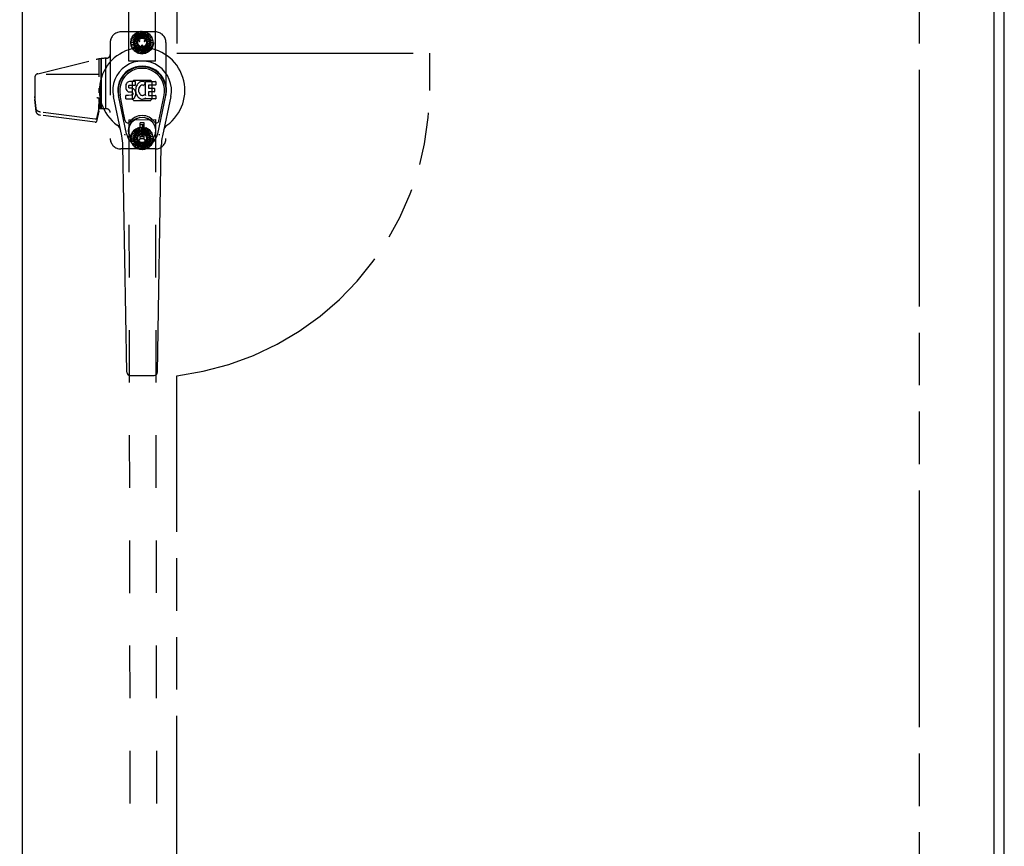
# Model space of a CAD drawing. Header units: inches. Extents: x 0 to 225, y 0 to 145.
# Tile 32 of 104: x 74 to 97, y 56 to 75. Entities that reach past the tile are written whole.
import ezdxf

# ---------------------------------------------------------------- set-up
doc = ezdxf.new("R2010")
doc.units = ezdxf.units.IN
doc.header["$LTSCALE"] = 12.349732
doc.header["$MEASUREMENT"] = 0
doc.linetypes.add('HIDDEN', pattern=[0.2, 0.1, -0.1])
doc.linetypes.add('PHANTOM', pattern=[0.8, 0.45, -0.05, 0.1, -0.05, 0.1, -0.05])
doc.layers.get('0').update_dxf_attribs({"linetype": 'CONTINUOUS'})
for name, color, linetype in [('02___PRT_ALL_AXES', 7, 'CONTINUOUS'), ('AVAILABLE_DOOR_SPACE', 7, 'CONTINUOUS'), ('DEFAULT_2', 8, 'HIDDEN'), ('DIMENSIONS', 7, 'CONTINUOUS')]:
    doc.layers.add(name, color=color, linetype=linetype)
doc.styles.get("Standard").update_dxf_attribs({"font": 'txt', "width": 0.8})
doc.dimstyles.new('DIMSTYLE_3', dxfattribs={"dimtxt": 1.030245, "dimasz": 1.320827, "dimexe": 0.09, "dimexo": 0.07, "dimgap": 0.039, "dimtad": 0, "dimtih": 1, "dimtoh": 1, "dimzin": 4, "dimdsep": 46, "dimtxsty": 'Standard', "dimblk": '_FILLED', "dimblk1": '_FILLED', "dimblk2": '_FILLED', "dimcen": 0.09, "dimadec": 0, "dimazin": 0, "dimtfac": 1, "dimtofl": 0, "dimtmove": 0, "dimatfit": 3, "dimldrblk": '_FILLED', "dimfxl": 0, "dimtolj": 1, "dimtzin": 4, "dimarcsym": 0})

# ---------------------------------------------------------------- blocks, each defined once
blk = doc.blocks.new('_FILLED')
at = {"color": 0, "linetype": 'ByBlock'}
blk.add_solid([(0, 0), (-1, 0.2), (-1, -0.2)], dxfattribs=at)
blk = doc.blocks.new('*D13')
at = {"layer": 'DIMENSIONS', "color": 2, "linetype": 'Continuous'}
for p, q in [((73.902, 93.349), (71.26, 93.349)), ((77.527, 93.349), (79.742, 93.349))]:
    blk.add_line(p, q, dxfattribs=at)
at = {"layer": 'DIMENSIONS', "color": 2, "linetype": 'Continuous', "xscale": 1.3208269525, "yscale": 1.3208269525, "zscale": 1.3208269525}
blk.add_blockref('_FILLED', (73.902, 93.349), dxfattribs=at)
at = {"layer": 'DIMENSIONS', "color": 2, "linetype": 'Continuous', "xscale": 1.3208269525, "yscale": 1.3208269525, "zscale": 1.3208269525, "rotation": 180}
blk.add_blockref('_FILLED', (77.527, 93.349), dxfattribs=at)
at = {"layer": 'DIMENSIONS', "color": 2, "linetype": 'Continuous', "insert": (80.257, 93.864), "char_height": 1.0302, "width": 3.29678, "attachment_point": 1, "line_spacing_factor": 0.9}
blk.add_mtext('3.63', dxfattribs=at)
blk = doc.blocks.new('*D14')
at = {"layer": 'DIMENSIONS', "color": 2, "linetype": 'Continuous'}
for p, q in [((68.402, 91.132), (66.618, 91.132)), ((72.027, 91.132), (74.669, 91.132))]:
    blk.add_line(p, q, dxfattribs=at)
at = {"layer": 'DIMENSIONS', "color": 2, "linetype": 'Continuous', "xscale": 1.3208269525, "yscale": 1.3208269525, "zscale": 1.3208269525}
blk.add_blockref('_FILLED', (68.402, 91.132), dxfattribs=at)
at = {"layer": 'DIMENSIONS', "color": 2, "linetype": 'Continuous', "xscale": 1.3208269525, "yscale": 1.3208269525, "zscale": 1.3208269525, "rotation": 180}
blk.add_blockref('_FILLED', (72.027, 91.132), dxfattribs=at)
at = {"layer": 'DIMENSIONS', "color": 2, "linetype": 'Continuous', "insert": (66.103, 91.647), "char_height": 1.0302, "width": 3.29678, "attachment_point": 3, "line_spacing_factor": 0.9}
blk.add_mtext('3.63', dxfattribs=at)

msp = doc.modelspace()

# ---------------------------------------------------------------- linework, layer by layer
at = {"color": 3, "linetype": 'Continuous'}
for p, q in [((96.965, 35.926), (96.965, 107.718)), ((73.902, 42.676), (73.902, 104.968)), ((96.715, 104.968), (96.715, 42.676))]:
    msp.add_line(p, q, dxfattribs=at)
at = {"color": 7, "linetype": 'Continuous'}
for p, q in [((76.359, 74.002), (76.345, 73.982)), ((76.367, 74.009), (76.359, 74.002)), ((76.377, 74.016), (76.367, 74.009)), ((76.399, 74.026), (76.377, 74.016)), ((76.422, 74.033), (76.399, 74.026)), ((76.562, 74.033), (76.422, 74.033)), ((76.563, 73.99), (76.562, 74.033)), ((76.639, 74.003), (76.623, 73.987)), ((76.657, 74.016), (76.639, 74.003)), ((76.678, 74.025), (76.657, 74.016)), ((76.7, 74.029), (76.678, 74.025)), ((76.722, 74.032), (76.7, 74.029)), ((76.744, 74.031), (76.722, 74.032)), ((76.755, 74.03), (76.744, 74.031)), ((76.766, 74.026), (76.755, 74.03)), ((76.786, 74.009), (76.76, 73.941)), ((76.785, 74.014), (76.766, 74.026)), ((76.795, 74.031), (77.032, 74.031)), ((76.795, 73.706), (76.795, 74.031)), ((77.036, 74.027), (77.036, 73.952)), ((76.331, 73.936), (76.329, 73.912)), ((76.329, 73.912), (76.33, 73.888)), ((76.33, 73.888), (76.334, 73.865)), ((76.336, 73.959), (76.331, 73.936)), ((76.334, 73.865), (76.342, 73.843)), ((76.345, 73.982), (76.336, 73.959)), ((76.342, 73.843), (76.355, 73.822)), ((76.355, 73.822), (76.371, 73.805)), ((76.371, 73.805), (76.391, 73.792)), ((76.391, 73.792), (76.402, 73.788)), ((76.4, 73.901), (76.401, 73.916)), ((76.401, 73.893), (76.4, 73.901)), ((76.401, 73.916), (76.403, 73.931)), ((76.403, 73.886), (76.401, 73.893)), ((76.402, 73.788), (76.414, 73.786)), ((76.403, 73.931), (76.406, 73.937)), ((76.408, 73.88), (76.403, 73.886)), ((76.406, 73.937), (76.412, 73.942)), ((76.414, 73.875), (76.408, 73.88)), ((76.412, 73.942), (76.426, 73.947)), ((76.428, 73.871), (76.414, 73.875)), ((76.414, 73.786), (76.461, 73.785)), ((76.426, 73.947), (76.441, 73.948)), ((76.452, 73.872), (76.428, 73.871)), ((76.441, 73.948), (76.554, 73.948)), ((76.476, 73.871), (76.452, 73.872)), ((76.461, 73.785), (76.469, 73.785)), ((76.469, 73.785), (76.476, 73.782)), ((76.5, 73.866), (76.476, 73.871)), ((76.476, 73.782), (76.482, 73.778)), ((76.482, 73.778), (76.487, 73.772)), ((76.487, 73.772), (76.493, 73.758)), ((76.511, 73.861), (76.5, 73.866)), ((76.52, 73.854), (76.511, 73.861)), ((76.538, 73.837), (76.52, 73.854)), ((76.551, 73.817), (76.538, 73.837)), ((76.56, 73.795), (76.551, 73.817)), ((76.554, 73.948), (76.559, 73.948)), ((76.559, 73.948), (76.561, 73.954)), ((76.566, 73.772), (76.56, 73.795)), ((76.561, 73.954), (76.562, 73.967)), ((76.566, 73.869), (76.561, 73.825)), ((76.561, 73.825), (76.562, 73.802)), ((76.562, 73.967), (76.563, 73.99)), ((76.562, 73.802), (76.565, 73.78)), ((76.565, 73.78), (76.57, 73.759)), ((76.57, 73.891), (76.566, 73.869)), ((76.569, 73.748), (76.566, 73.772)), ((76.576, 73.912), (76.57, 73.891)), ((76.584, 73.933), (76.576, 73.912)), ((76.595, 73.953), (76.584, 73.933)), ((76.608, 73.971), (76.595, 73.953)), ((76.623, 73.987), (76.608, 73.971)), ((76.635, 73.867), (76.631, 73.84)), ((76.631, 73.84), (76.631, 73.813)), ((76.631, 73.813), (76.632, 73.8)), ((76.632, 73.8), (76.635, 73.787)), ((76.638, 73.88), (76.635, 73.867)), ((76.635, 73.787), (76.645, 73.763)), ((76.644, 73.892), (76.638, 73.88)), ((76.658, 73.915), (76.644, 73.892)), ((76.667, 73.925), (76.658, 73.915)), ((76.677, 73.933), (76.667, 73.925)), ((76.702, 73.943), (76.677, 73.933)), ((76.715, 73.946), (76.702, 73.943)), ((76.728, 73.946), (76.715, 73.946)), ((76.741, 73.943), (76.728, 73.946)), ((76.754, 73.938), (76.741, 73.943)), ((76.865, 73.943), (76.865, 73.876)), ((76.866, 73.785), (76.866, 73.707)), ((77.032, 73.948), (76.869, 73.948)), ((76.869, 73.871), (77.001, 73.871)), ((77.001, 73.789), (76.871, 73.789)), ((77.005, 73.867), (77.005, 73.794)), ((76.239, 72.752), (76.041, 73.678)), ((76.349, 72.799), (76.157, 73.703)), ((76.205, 73.476), (76.161, 73.704)), ((76.273, 73.33), (76.198, 73.711)), ((76.332, 73.626), (76.332, 73.701)), ((76.395, 73.706), (76.336, 73.706)), ((76.336, 73.622), (76.48, 73.622)), ((76.456, 73.707), (76.395, 73.706)), ((76.471, 73.708), (76.456, 73.707)), ((76.478, 73.711), (76.471, 73.708)), ((76.483, 73.717), (76.478, 73.711)), ((76.48, 73.622), (76.492, 73.623)), ((76.493, 73.729), (76.483, 73.717)), ((76.492, 73.623), (76.503, 73.627)), ((76.493, 73.758), (76.496, 73.743)), ((76.495, 73.735), (76.493, 73.729)), ((76.496, 73.743), (76.495, 73.735)), ((76.503, 73.627), (76.523, 73.641)), ((76.523, 73.641), (76.54, 73.658)), ((76.54, 73.658), (76.547, 73.668)), ((76.547, 73.668), (76.552, 73.679)), ((76.552, 73.679), (76.561, 73.701)), ((76.561, 73.701), (76.567, 73.724)), ((76.567, 73.724), (76.569, 73.748)), ((76.57, 73.759), (76.577, 73.737)), ((76.577, 73.737), (76.598, 73.698)), ((76.598, 73.698), (76.611, 73.68)), ((76.611, 73.68), (76.625, 73.663)), ((76.625, 73.663), (76.642, 73.648)), ((76.642, 73.648), (76.66, 73.634)), ((76.645, 73.763), (76.658, 73.739)), ((76.658, 73.739), (76.667, 73.729)), ((76.66, 73.634), (76.669, 73.629)), ((76.667, 73.729), (76.677, 73.721)), ((76.669, 73.629), (76.68, 73.626)), ((76.677, 73.721), (76.688, 73.713)), ((76.68, 73.626), (76.702, 73.62)), ((76.688, 73.713), (76.701, 73.708)), ((76.701, 73.708), (76.714, 73.706)), ((76.702, 73.62), (76.724, 73.617)), ((76.714, 73.706), (76.727, 73.705)), ((76.724, 73.617), (76.746, 73.621)), ((76.727, 73.705), (76.741, 73.707)), ((76.741, 73.707), (76.753, 73.712)), ((76.746, 73.621), (76.767, 73.627)), ((76.753, 73.712), (76.766, 73.717)), ((76.766, 73.717), (76.777, 73.724)), ((76.767, 73.627), (76.786, 73.639)), ((76.783, 73.723), (76.795, 73.706)), ((76.797, 73.639), (76.786, 73.639)), ((76.786, 73.639), (76.786, 73.639)), ((76.797, 73.626), (76.797, 73.639)), ((77.032, 73.622), (76.801, 73.622)), ((76.871, 73.703), (77.032, 73.703)), ((77.037, 73.698), (77.037, 73.626)), ((77.081, 72.799), (77.273, 73.703)), ((77.158, 73.33), (77.232, 73.711)), ((77.389, 73.678), (77.192, 72.752)), ((77.225, 73.476), (77.27, 73.704)), ((76.32, 73.104), (76.273, 73.33)), ((77.11, 73.104), (77.158, 73.33)), ((76.76, 73.064), (76.67, 73.064)), ((76.67, 72.69), (76.67, 73.064)), ((76.67, 73.025), (76.76, 73.025)), ((76.721, 73.025), (76.721, 72.946)), ((76.76, 72.946), (76.721, 72.946)), ((76.76, 72.69), (76.76, 73.064)), ((76.76, 72.73), (76.67, 72.73)), ((76.67, 72.69), (76.76, 72.69)), ((76.357, 67.206), (76.264, 72.527)), ((77.073, 67.206), (77.166, 72.527)), ((76.436, 67.129), (76.994, 67.129))]:
    msp.add_line(p, q, dxfattribs=at)
for points in [[(76.317, 72.769), (76.315, 72.774), (76.314, 72.78), (76.312, 72.785), (76.311, 72.791)], [(77.119, 72.791), (77.118, 72.785), (77.117, 72.78), (77.115, 72.774), (77.113, 72.769)]]:
    msp.add_lwpolyline(points, dxfattribs=at)
for radius in [0.317, 0.313]:
    msp.add_circle((76.715, 72.877), radius, dxfattribs=at)
for centre, radius, start, end in [((76.715, 73.822), 1.004, 305.5066, 234.4934), ((76.715, 73.822), 0.689, 347.9703, 192.0297), ((76.715, 73.822), 0.571, 347.9703, 192.0297), ((76.715, 73.812), 0.527, 348.9402, 191.0594), ((76.782, 74.011), 0.00448, 339.0016, 51.8729), ((77.032, 74.027), 0.00448, 0, 90), ((76.756, 73.942), 0.00448, 246.1578, 339.0016), ((76.869, 73.943), 0.00448, 90, 180), ((76.869, 73.876), 0.00448, 180, 270), ((76.871, 73.785), 0.00448, 90, 180), ((77.001, 73.867), 0.00448, 0, 90), ((77.001, 73.794), 0.00448, 270, 360), ((77.032, 73.952), 0.00448, 270, 360), ((76.336, 73.701), 0.00448, 90, 180.0119), ((76.336, 73.626), 0.00483, 180, 270), ((76.779, 73.721), 0.00448, 34.0893, 127.3444), ((76.801, 73.626), 0.00448, 180, 270), ((76.871, 73.707), 0.00448, 180, 270), ((77.032, 73.698), 0.00448, 0, 90), ((77.032, 73.626), 0.00448, 270, 360), ((76.378, 73.117), 0.0591, 192.0297, 324.5763), ((76.715, 72.877), 0.354, 35.4237, 144.5763), ((77.052, 73.117), 0.0591, 215.4237, 347.9703), ((76.018, 72.844), 0.197, 12.0297, 54.4934), ((77.413, 72.844), 0.197, 125.5066, 167.9703), ((75.083, 72.506), 1.181, 1, 12.0297), ((76.715, 72.877), 0.374, 192.0297, 347.9703), ((78.347, 72.506), 1.181, 167.9703, 179), ((76.436, 67.207), 0.0787, 181, 270), ((76.994, 67.207), 0.0787, 270, 359)]:
    msp.add_arc(centre, radius, start, end, dxfattribs=at)
msp.add_ellipse((76.715, 73.812), major_axis=(0, 0.565), ratio=0.999848, start_param=-1.76365, end_param=1.76365, dxfattribs=at)
at = {"layer": '02___PRT_ALL_AXES', "color": 8, "linetype": 'HIDDEN'}
for p, q in [((76.402, 74.509), (76.449, 104.009)), ((77.027, 74.508), (77.074, 104.008)), ((75.754, 73.392), (75.754, 74.569)), ((77.027, 74.508), (76.402, 74.509)), ((76.402, 73.134), (77.027, 73.135)), ((76.402, 73.134), (76.449, 43.634)), ((77.027, 73.135), (77.074, 43.635))]:
    msp.add_line(p, q, dxfattribs=at)
for centre, radius in [((76.715, 74.946), 0.195), ((76.715, 74.946), 0.172), ((76.715, 72.697), 0.195), ((76.715, 72.696), 0.172)]:
    msp.add_circle(centre, radius, dxfattribs=at)
at = {"layer": 'AVAILABLE_DOOR_SPACE', "color": 4, "linetype": 'PHANTOM'}
for p, q in [((77.527, 103.947), (77.527, 74.697)), ((94.965, 103.947), (94.965, 43.697)), ((77.527, 74.697), (83.465, 74.697)), ((83.465, 74.697), (83.465, 73.822)), ((77.527, 43.697), (77.527, 67.121))]:
    msp.add_line(p, q, dxfattribs=at)
msp.add_arc((76.715, 73.822), 6.75, 276.9092, 360, dxfattribs=at)
at = {"layer": 'DEFAULT_2', "color": 8, "linetype": 'HIDDEN'}
for p, q in [((77.025, 75.196), (76.215, 75.196)), ((76.545, 75.15), (76.62, 75.188)), ((76.637, 75.04), (76.589, 75.172)), ((76.667, 75.059), (76.62, 75.188)), ((76.625, 75.196), (76.709, 75.206)), ((76.625, 75.196), (76.674, 75.061)), ((76.674, 75.061), (76.674, 75.202)), ((76.709, 75.068), (76.709, 75.206)), ((76.716, 75.212), (76.715, 75.068)), ((76.715, 75.068), (76.764, 75.201)), ((76.716, 75.212), (76.798, 75.193)), ((76.751, 75.063), (76.798, 75.193)), ((76.806, 75.196), (76.757, 75.061)), ((76.757, 75.061), (76.848, 75.169)), ((76.806, 75.196), (76.877, 75.149)), ((75.965, 74.946), (75.965, 72.696)), ((76.454, 74.993), (76.487, 75.071)), ((76.454, 74.993), (76.595, 74.968)), ((76.454, 74.901), (76.458, 74.985)), ((76.454, 74.901), (76.595, 74.925)), ((76.595, 74.925), (76.456, 74.95)), ((76.594, 74.961), (76.458, 74.985)), ((76.595, 74.968), (76.473, 75.039)), ((76.485, 75.079), (76.543, 75.141)), ((76.485, 75.079), (76.61, 75.008)), ((76.606, 75.002), (76.487, 75.071)), ((76.606, 75.126), (76.505, 74.952)), ((76.505, 74.942), (76.606, 74.767)), ((76.61, 75.008), (76.519, 75.116)), ((76.632, 75.036), (76.543, 75.141)), ((76.545, 75.15), (76.637, 75.04)), ((76.597, 75.016), (76.596, 75.014)), ((76.657, 74.973), (76.598, 75.007)), ((76.604, 75.018), (76.663, 74.984)), ((76.816, 75.13), (76.615, 75.131)), ((76.664, 74.975), (76.665, 74.977)), ((76.766, 74.977), (76.767, 74.975)), ((76.767, 74.983), (76.826, 75.017)), ((76.832, 75.007), (76.773, 74.973)), ((76.788, 75.044), (76.877, 75.149)), ((76.886, 75.149), (76.794, 75.04)), ((76.794, 75.04), (76.916, 75.11)), ((76.817, 75.013), (76.937, 75.082)), ((76.945, 75.079), (76.821, 75.007)), ((76.821, 75.007), (76.96, 75.031)), ((76.824, 74.767), (76.925, 74.941)), ((76.925, 74.951), (76.825, 75.125)), ((76.834, 75.014), (76.833, 75.015)), ((76.834, 74.974), (76.97, 74.998)), ((76.977, 74.992), (76.835, 74.967)), ((76.835, 74.967), (76.974, 74.943)), ((76.976, 74.9), (76.835, 74.925)), ((76.835, 74.925), (76.957, 74.854)), ((76.836, 74.932), (76.972, 74.907)), ((76.937, 75.082), (76.886, 75.149)), ((76.97, 74.998), (76.945, 75.079)), ((76.972, 74.907), (76.977, 74.992)), ((77.275, 74.946), (77.275, 72.696)), ((76.596, 74.919), (76.46, 74.895)), ((76.485, 74.814), (76.46, 74.895)), ((76.609, 74.886), (76.471, 74.861)), ((76.485, 74.814), (76.609, 74.886)), ((76.613, 74.88), (76.493, 74.811)), ((76.544, 74.743), (76.493, 74.811)), ((76.637, 74.853), (76.514, 74.783)), ((76.544, 74.743), (76.637, 74.853)), ((76.642, 74.849), (76.553, 74.743)), ((76.553, 74.743), (76.624, 74.697)), ((76.673, 74.832), (76.582, 74.724)), ((76.815, 74.762), (76.614, 74.762)), ((76.624, 74.697), (76.673, 74.832)), ((76.68, 74.83), (76.632, 74.7)), ((76.632, 74.7), (76.715, 74.681)), ((76.715, 74.824), (76.666, 74.692)), ((76.709, 74.815), (76.709, 74.882)), ((76.716, 74.888), (76.714, 74.888)), ((76.714, 74.81), (76.716, 74.81)), ((76.715, 74.681), (76.715, 74.824)), ((76.721, 74.882), (76.721, 74.815)), ((76.722, 74.825), (76.721, 74.687)), ((76.721, 74.687), (76.806, 74.697)), ((76.757, 74.832), (76.756, 74.691)), ((76.806, 74.697), (76.757, 74.832)), ((76.763, 74.834), (76.81, 74.704)), ((76.885, 74.743), (76.793, 74.853)), ((76.793, 74.853), (76.841, 74.72)), ((76.798, 74.857), (76.887, 74.751)), ((76.81, 74.704), (76.885, 74.743)), ((76.945, 74.813), (76.821, 74.885)), ((76.821, 74.885), (76.911, 74.777)), ((76.824, 74.891), (76.943, 74.822)), ((76.887, 74.751), (76.945, 74.813)), ((76.943, 74.822), (76.976, 74.9)), ((74.264, 74.213), (75.637, 74.548)), ((75.695, 74.56), (75.695, 74.139)), ((75.753, 74.569), (75.753, 73.392)), ((75.857, 74.576), (75.857, 73.392)), ((75.858, 74.576), (75.858, 73.392)), ((75.875, 74.576), (75.874, 74.576)), ((74.195, 74.126), (74.195, 73.606)), ((75.695, 74.196), (74.229, 74.196)), ((76.478, 74.016), (76.478, 73.626)), ((76.483, 74.027), (76.509, 74.053)), ((76.91, 74.058), (76.52, 74.058)), ((76.921, 74.053), (76.947, 74.027)), ((76.951, 73.626), (76.951, 74.016)), ((75.695, 73.874), (75.695, 73.761)), ((74.223, 73.397), (74.195, 73.676)), ((74.223, 73.327), (74.195, 73.606)), ((75.694, 73.646), (75.695, 73.646)), ((75.695, 73.651), (75.695, 73.592)), ((75.695, 73.642), (75.715, 73.642)), ((75.714, 73.642), (75.695, 73.492)), ((75.695, 73.592), (75.715, 73.392)), ((75.715, 73.642), (75.715, 73.392)), ((76.509, 73.589), (76.483, 73.615)), ((76.52, 73.585), (76.91, 73.585)), ((76.947, 73.615), (76.921, 73.589)), ((74.222, 73.397), (74.223, 73.397)), ((74.222, 73.397), (74.222, 73.327)), ((74.224, 73.387), (74.222, 73.397)), ((74.222, 73.327), (74.223, 73.327)), ((74.224, 73.317), (74.222, 73.327)), ((74.223, 73.327), (74.223, 73.397)), ((75.612, 73.146), (74.326, 73.313)), ((75.695, 73.408), (75.647, 73.164)), ((75.695, 73.338), (75.647, 73.094)), ((75.701, 73.529), (75.695, 73.492)), ((75.695, 73.338), (75.695, 73.492)), ((75.875, 73.392), (75.695, 73.392)), ((75.612, 73.075), (74.326, 73.243)), ((76.485, 72.829), (76.543, 72.891)), ((76.606, 72.876), (76.505, 72.702)), ((76.609, 72.758), (76.519, 72.866)), ((76.632, 72.786), (76.543, 72.891)), ((76.544, 72.9), (76.62, 72.939)), ((76.544, 72.9), (76.637, 72.79)), ((76.637, 72.79), (76.588, 72.923)), ((76.815, 72.881), (76.614, 72.881)), ((76.667, 72.809), (76.62, 72.939)), ((76.624, 72.946), (76.708, 72.957)), ((76.624, 72.946), (76.673, 72.811)), ((76.673, 72.811), (76.673, 72.952)), ((76.708, 72.819), (76.708, 72.957)), ((76.715, 72.962), (76.797, 72.943)), ((76.715, 72.962), (76.715, 72.819)), ((76.715, 72.819), (76.763, 72.951)), ((76.75, 72.814), (76.797, 72.943)), ((76.806, 72.947), (76.757, 72.812)), ((76.757, 72.812), (76.847, 72.92)), ((76.788, 72.795), (76.877, 72.9)), ((76.885, 72.901), (76.793, 72.79)), ((76.793, 72.79), (76.915, 72.861)), ((76.806, 72.947), (76.877, 72.9)), ((76.925, 72.702), (76.824, 72.876)), ((76.937, 72.833), (76.885, 72.901)), ((76.454, 72.743), (76.487, 72.821)), ((76.454, 72.743), (76.595, 72.718)), ((76.454, 72.65), (76.458, 72.735)), ((76.454, 72.65), (76.595, 72.676)), ((76.595, 72.676), (76.456, 72.7)), ((76.594, 72.711), (76.458, 72.735)), ((76.596, 72.669), (76.461, 72.645)), ((76.485, 72.564), (76.461, 72.645)), ((76.61, 72.636), (76.471, 72.611)), ((76.595, 72.718), (76.473, 72.788)), ((76.485, 72.829), (76.609, 72.758)), ((76.485, 72.564), (76.61, 72.636)), ((76.606, 72.752), (76.487, 72.821)), ((76.613, 72.63), (76.494, 72.561)), ((76.505, 72.692), (76.606, 72.518)), ((76.596, 72.629), (76.597, 72.628)), ((76.598, 72.636), (76.657, 72.67)), ((76.663, 72.66), (76.604, 72.626)), ((76.665, 72.667), (76.664, 72.668)), ((76.709, 72.761), (76.709, 72.828)), ((76.716, 72.833), (76.714, 72.833)), ((76.714, 72.756), (76.716, 72.756)), ((76.721, 72.828), (76.721, 72.761)), ((76.767, 72.668), (76.766, 72.667)), ((76.826, 72.626), (76.767, 72.66)), ((76.773, 72.67), (76.832, 72.637)), ((76.817, 72.764), (76.937, 72.833)), ((76.945, 72.83), (76.821, 72.758)), ((76.821, 72.758), (76.959, 72.783)), ((76.945, 72.565), (76.821, 72.636)), ((76.821, 72.636), (76.911, 72.528)), ((76.824, 72.642), (76.944, 72.573)), ((76.825, 72.518), (76.925, 72.692)), ((76.833, 72.628), (76.834, 72.63)), ((76.834, 72.725), (76.97, 72.749)), ((76.976, 72.743), (76.835, 72.718)), ((76.835, 72.718), (76.974, 72.694)), ((76.977, 72.651), (76.835, 72.676)), ((76.835, 72.676), (76.957, 72.606)), ((76.836, 72.683), (76.972, 72.659)), ((76.944, 72.573), (76.977, 72.651)), ((76.97, 72.749), (76.945, 72.83)), ((76.972, 72.659), (76.976, 72.743)), ((77.025, 72.446), (76.215, 72.446)), ((76.545, 72.493), (76.494, 72.561)), ((76.637, 72.603), (76.515, 72.533)), ((76.545, 72.493), (76.637, 72.603)), ((76.642, 72.599), (76.554, 72.494)), ((76.554, 72.494), (76.625, 72.447)), ((76.674, 72.582), (76.583, 72.474)), ((76.816, 72.513), (76.615, 72.513)), ((76.625, 72.447), (76.674, 72.582)), ((76.68, 72.58), (76.633, 72.451)), ((76.633, 72.451), (76.716, 72.431)), ((76.715, 72.575), (76.667, 72.443)), ((76.716, 72.431), (76.715, 72.575)), ((76.722, 72.575), (76.722, 72.437)), ((76.722, 72.437), (76.806, 72.448)), ((76.806, 72.448), (76.757, 72.582)), ((76.757, 72.582), (76.757, 72.442)), ((76.763, 72.585), (76.81, 72.455)), ((76.886, 72.494), (76.794, 72.604)), ((76.794, 72.604), (76.842, 72.471)), ((76.799, 72.608), (76.887, 72.502)), ((76.81, 72.455), (76.886, 72.494)), ((76.887, 72.502), (76.945, 72.565))]:
    msp.add_line(p, q, dxfattribs=at)
for points in [[(75.655, 73.658), (75.656, 73.657), (75.658, 73.656), (75.659, 73.655), (75.661, 73.654), (75.663, 73.653), (75.664, 73.652), (75.666, 73.652), (75.668, 73.651), (75.67, 73.65), (75.672, 73.65), (75.674, 73.649), (75.676, 73.648), (75.678, 73.648), (75.68, 73.648), (75.683, 73.647), (75.685, 73.647), (75.687, 73.647), (75.69, 73.647), (75.692, 73.646), (75.694, 73.646)], [(74.326, 73.313), (74.321, 73.313), (74.317, 73.314), (74.312, 73.315), (74.308, 73.316), (74.304, 73.317), (74.3, 73.318), (74.296, 73.32), (74.292, 73.321), (74.288, 73.323), (74.284, 73.324), (74.28, 73.326), (74.276, 73.328), (74.272, 73.33), (74.269, 73.332), (74.265, 73.334), (74.262, 73.336), (74.259, 73.338), (74.256, 73.341), (74.253, 73.343), (74.25, 73.346), (74.247, 73.348), (74.244, 73.351), (74.242, 73.354), (74.24, 73.357), (74.237, 73.359), (74.235, 73.362), (74.233, 73.365), (74.232, 73.368), (74.23, 73.372), (74.229, 73.375), (74.227, 73.378), (74.226, 73.381), (74.225, 73.384), (74.224, 73.387)], [(74.224, 73.317), (74.225, 73.314), (74.226, 73.311), (74.227, 73.308), (74.229, 73.304), (74.23, 73.301), (74.232, 73.298), (74.233, 73.295), (74.235, 73.292), (74.237, 73.289), (74.24, 73.286), (74.242, 73.284), (74.244, 73.281), (74.247, 73.278), (74.25, 73.275), (74.253, 73.273), (74.256, 73.27), (74.259, 73.268), (74.262, 73.266), (74.265, 73.264), (74.269, 73.261), (74.272, 73.259), (74.276, 73.258), (74.28, 73.256), (74.284, 73.254), (74.288, 73.252), (74.292, 73.251), (74.296, 73.249), (74.3, 73.248), (74.304, 73.247), (74.308, 73.246), (74.312, 73.245), (74.317, 73.244), (74.321, 73.243), (74.326, 73.243)], [(75.647, 73.164), (75.647, 73.163), (75.646, 73.162), (75.646, 73.161), (75.645, 73.16), (75.645, 73.159), (75.644, 73.158), (75.644, 73.157), (75.643, 73.156), (75.642, 73.155), (75.641, 73.154), (75.64, 73.153), (75.639, 73.152), (75.638, 73.152), (75.637, 73.151), (75.636, 73.15), (75.635, 73.149), (75.634, 73.149), (75.632, 73.148), (75.631, 73.148), (75.63, 73.147), (75.628, 73.147), (75.627, 73.146), (75.625, 73.146), (75.624, 73.146), (75.623, 73.146), (75.621, 73.145), (75.62, 73.145), (75.618, 73.145), (75.617, 73.145), (75.615, 73.145), (75.614, 73.145), (75.612, 73.146)], [(75.612, 73.075), (75.614, 73.075), (75.615, 73.075), (75.617, 73.075), (75.618, 73.075), (75.62, 73.075), (75.621, 73.075), (75.623, 73.075), (75.624, 73.076), (75.625, 73.076), (75.627, 73.076), (75.628, 73.077), (75.63, 73.077), (75.631, 73.077), (75.632, 73.078), (75.634, 73.079), (75.635, 73.079), (75.636, 73.08), (75.637, 73.081), (75.638, 73.081), (75.639, 73.082), (75.64, 73.083), (75.641, 73.084), (75.642, 73.085), (75.643, 73.086), (75.644, 73.087), (75.644, 73.088), (75.645, 73.089), (75.645, 73.09), (75.646, 73.091), (75.646, 73.092), (75.647, 73.093), (75.647, 73.094)]]:
    msp.add_lwpolyline(points, dxfattribs=at)
for centre, radius in [((76.715, 74.946), 0.266), ((76.715, 74.946), 0.168), ((76.715, 74.946), 0.122), ((76.715, 74.946), 0.102), ((76.715, 72.697), 0.266), ((76.715, 72.697), 0.168), ((76.715, 72.697), 0.122), ((76.715, 72.697), 0.102)]:
    msp.add_circle(centre, radius, dxfattribs=at)
for centre, radius, start, end in [((76.215, 74.946), 0.25, 90, 180), ((77.025, 74.946), 0.25, 0, 90), ((76.514, 74.947), 0.01, 149.9094, 209.9128), ((76.601, 75.011), 0.005, 149.9093, 239.9093), ((76.602, 75.013), 0.005, 59.9093, 149.9093), ((76.615, 75.121), 0.01, 89.9087, 149.9142), ((76.659, 74.978), 0.005, 239.9093, 329.9093), ((76.66, 74.979), 0.005, 329.9093, 59.9093), ((76.77, 74.979), 0.005, 119.9093, 209.9093), ((76.771, 74.977), 0.005, 209.9093, 299.9093), ((76.816, 75.12), 0.01, 29.9078, 89.9134), ((76.829, 75.013), 0.005, 29.9093, 119.9093), ((76.83, 75.011), 0.005, 299.9093, 29.9093), ((76.916, 74.946), 0.01, 329.9094, 29.9128), ((76.614, 74.772), 0.01, 209.9078, 269.9134), ((76.714, 74.882), 0.005, 89.9093, 179.9093), ((76.714, 74.815), 0.005, 179.9093, 269.9093), ((76.716, 74.882), 0.005, 359.9093, 89.9093), ((76.716, 74.815), 0.005, 269.9093, 359.9093), ((76.815, 74.772), 0.01, 269.9087, 329.9142), ((75.874, 73.576), 1, 90, 103.6985), ((75.875, 74.666), 0.09, 270, 360), ((74.285, 74.126), 0.09, 103.6985, 180), ((76.494, 74.016), 0.0156, 135, 180), ((76.52, 74.042), 0.0156, 90, 135), ((76.91, 74.042), 0.0156, 45, 90), ((76.936, 74.016), 0.0156, 0, 45), ((76.494, 73.626), 0.0156, 180, 225), ((76.52, 73.6), 0.0156, 225, 270), ((76.91, 73.6), 0.0156, 270, 315), ((76.936, 73.626), 0.0156, 315, 360), ((75.875, 73.302), 0.09, 0, 90), ((76.614, 72.871), 0.01, 90.0901, 150.0956), ((76.815, 72.871), 0.01, 30.0893, 90.0948), ((76.215, 72.696), 0.25, 180, 270), ((76.514, 72.697), 0.01, 150.0908, 210.0942), ((76.601, 72.632), 0.005, 120.0907, 210.0907), ((76.602, 72.63), 0.005, 210.0907, 300.0907), ((76.659, 72.666), 0.005, 30.0907, 120.0907), ((76.66, 72.664), 0.005, 300.0907, 30.0907), ((76.714, 72.828), 0.005, 90.0907, 180.0907), ((76.714, 72.761), 0.005, 180.0907, 270.0907), ((76.716, 72.828), 0.005, 0.0907, 90.0907), ((76.716, 72.761), 0.005, 270.0907, 0.0907), ((76.77, 72.664), 0.005, 150.0907, 240.0907), ((76.771, 72.666), 0.005, 60.0907, 150.0907), ((76.829, 72.63), 0.005, 240.0907, 330.0907), ((76.83, 72.632), 0.005, 330.0907, 60.0907), ((76.916, 72.697), 0.01, 330.0908, 30.0942), ((77.025, 72.696), 0.25, 270, 360), ((76.615, 72.523), 0.01, 210.0893, 270.0948), ((76.816, 72.523), 0.01, 270.0901, 330.0956)]:
    msp.add_arc(centre, radius, start, end, dxfattribs=at)

# ---------------------------------------------------------------- dimensions: what is measured, and where the dimension line sits
at = {"layer": 'DIMENSIONS', "color": 2, "linetype": 'Continuous'}
dim = msp.add_linear_dim(base=(73.902105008, 93.348514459), p1=(77.527105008, 103.946663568), p2=(73.902105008, 42.695663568), angle=180, dimstyle='DIMSTYLE_3', dxfattribs=at)
dim.commit()
dim.dimension.update_dxf_attribs({"geometry": '*D13', "text_midpoint": (81.905814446, 93.348514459), "dimtype": 160})
dim = msp.add_linear_dim(base=(72.027105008, 91.132083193), p1=(68.402105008, 74.696663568), p2=(72.027105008, 42.695663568), dimstyle='DIMSTYLE_3', dxfattribs=at)
dim.commit()
dim.dimension.update_dxf_attribs({"geometry": '*D14', "text_midpoint": (64.454322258, 91.132083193), "dimtype": 160})

doc.saveas('drawing.dxf')
